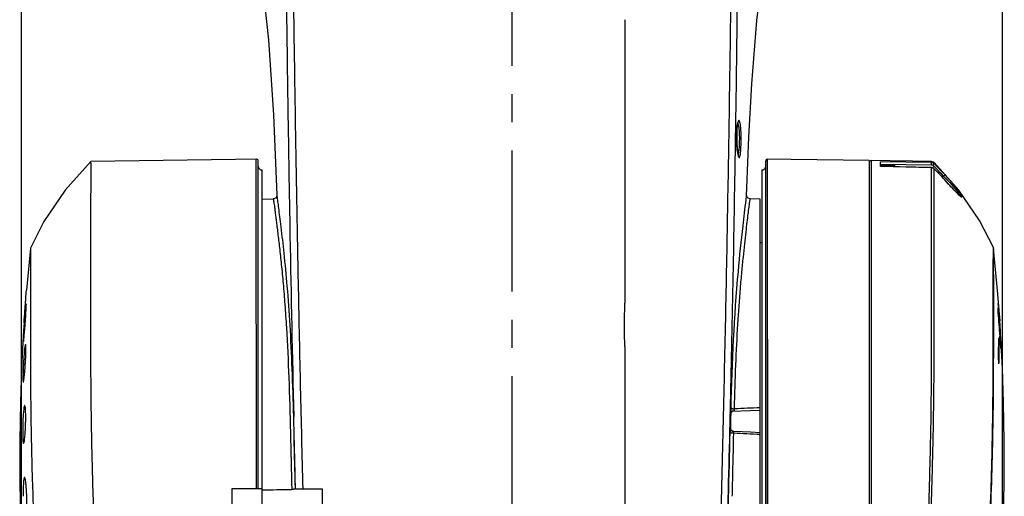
# Model space of a CAD drawing. Header units: millimetres. Extents: x 5828 to 6704, y 123 to 421.
# Tile 67 of 145: x 6457.23 to 6470.33, y 254.03 to 260.36. Entities that reach past the tile are written whole.
import ezdxf

# ---------------------------------------------------------------- set-up
doc = ezdxf.new("R2010")
doc.units = ezdxf.units.MM
doc.linetypes.add('CENTER', pattern=[0.6, 0.375, -0.075, 0.075, -0.075])
for name, color, linetype in [('中心线', 7, 'Continuous'), ('外形图', 7, 'Continuous'), ('尺寸标注', 7, 'Continuous')]:
    doc.layers.add(name, color=color, linetype=linetype)
doc.styles.add('微软雅黑', font='msyh.ttc', dxfattribs={"height": 1.5})
doc.dimstyles.new('尺寸标注_1_20比例', dxfattribs={"dimtxt": 1.5, "dimasz": 1.25, "dimexe": 0.5, "dimexo": 0.4, "dimgap": 0.5, "dimtad": 1, "dimdec": 1, "dimlfac": 20, "dimdsep": 46, "dimtxsty": '微软雅黑', "dimcen": 0.09, "dimadec": 0, "dimazin": 0, "dimtp": 0.01, "dimtm": 0.01, "dimtfac": 1, "dimtdec": 1, "dimtofl": 0, "dimtmove": 0, "dimatfit": 3, "dimfxl": 1, "dimtolj": 1, "dimarcsym": 0})

# ---------------------------------------------------------------- blocks, each defined once
blk = doc.blocks.new('*D1112')
at = {"layer": 'Defpoints', "color": 0}
for p in [(6470.301, 287.739), (6457.256, 253.336), (6470.301, 253.335)]:
    blk.add_point(p, dxfattribs=at)
at = {"layer": '尺寸标注', "color": 0, "lineweight": -2}
for p, q in [((6457.256, 253.736), (6457.256, 288.239)), ((6470.301, 253.735), (6470.301, 288.239)), ((6458.506, 287.739), (6469.051, 287.739))]:
    blk.add_line(p, q, dxfattribs=at)
at = {"layer": '尺寸标注', "color": 0}
for points in [[(6458.506, 287.948), (6458.506, 287.531), (6457.256, 287.739)], [(6469.051, 287.531), (6469.051, 287.948), (6470.301, 287.739)]]:
    blk.add_solid(points, dxfattribs=at)
at = {"layer": '尺寸标注', "color": 0, "insert": (6463.853, 289.014), "char_height": 1.5, "attachment_point": 5, "style": '微软雅黑'}
blk.add_mtext('\\A1;\\A1;260', dxfattribs=at)

msp = doc.modelspace()

# ---------------------------------------------------------------- linework, layer by layer
at = {"layer": '中心线', "linetype": 'CENTER', "ltscale": 5}
msp.add_line((6463.7783, 282.6219), (6463.7783, 231.8724), dxfattribs=at)
at = {"layer": '外形图', "color": 7, "linetype": 'Continuous'}
for p, q in [((6466.7488, 258.5479), (6466.749, 258.5548)), ((6460.3776, 254.1253), (6460.3774, 258.506)), ((6460.4033, 254.1253), (6460.4033, 258.4808)), ((6467.1533, 250.8471), (6467.1533, 258.481)), ((6467.1797, 250.8409), (6467.1787, 258.506)), ((6468.5283, 258.4883), (6468.5283, 246.1753)), ((6468.808, 258.484), (6468.5537, 258.4879)), ((6469.3585, 258.4608), (6468.6783, 258.4702)), ((6468.6783, 258.4101), (6468.6783, 258.4701)), ((6468.6783, 258.4418), (6469.3589, 258.4324)), ((6468.6783, 258.4253), (6468.8533, 258.4253)), ((6468.8533, 258.4064), (6468.8533, 258.4253)), ((6469.3585, 258.4748), (6469.3585, 258.4607)), ((6469.376, 258.4254), (6469.3827, 258.4189)), ((6469.376, 258.4254), (6469.3826, 258.4189)), ((6469.7218, 258.0941), (6469.3926, 258.4608)), ((6469.3926, 258.4466), (6469.3926, 258.4607)), ((6460.4533, 250.0801), (6460.4533, 258.3628)), ((6467.1033, 258.3629), (6467.1033, 250.0846)), ((6469.3583, 258.3941), (6469.3581, 258.3937)), ((6469.3922, 258.3798), (6469.3922, 258.3794)), ((6469.4889, 258.2811), (6469.5171, 258.2812)), ((6469.5337, 258.2328), (6469.5337, 258.2325)), ((6469.5811, 258.1809), (6469.5337, 258.2328)), ((6469.5337, 258.2328), (6469.5337, 258.2328)), ((6469.6359, 258.1212), (6469.5811, 258.1809)), ((6460.6524, 258.0272), (6460.6524, 258.0274)), ((6469.9972, 257.6903), (6469.7218, 258.0941)), ((6460.4533, 257.9762), (6460.6034, 257.9788)), ((6467.0783, 257.9766), (6466.9467, 257.9789)), ((6467.0783, 250.0802), (6467.0783, 257.9766)), ((6467.1786, 252.2998), (6467.1786, 257.8393)), ((6470.1814, 257.3319), (6469.9972, 257.6903)), ((6467.0783, 257.4003), (6467.1033, 257.4003)), ((6457.3721, 257.3247), (6457.3201, 256.764)), ((6457.3721, 257.3248), (6457.372, 256.6132)), ((6457.3721, 257.3248), (6457.3722, 257.3133)), ((6457.3721, 257.3247), (6457.3721, 257.3248)), ((6457.3722, 257.3133), (6457.3724, 257.1406)), ((6470.1811, 257.3075), (6470.1813, 257.3319)), ((6470.1853, 257.3167), (6470.1853, 257.3167)), ((6457.3724, 257.1406), (6457.3722, 256.9163)), ((6470.2607, 256.4444), (6470.2369, 256.7589)), ((6457.3064, 256.5862), (6457.3076, 256.6025)), ((6457.372, 256.6132), (6457.372, 256.5711)), ((6457.372, 256.5711), (6457.372, 256.5495)), ((6457.372, 256.5495), (6457.372, 256.5247)), ((6457.372, 256.5247), (6457.372, 256.5202)), ((6457.372, 256.5223), (6457.372, 256.4689)), ((6457.372, 256.4689), (6457.372, 256.4559)), ((6457.372, 256.4559), (6457.372, 256.4471)), ((6457.372, 256.4471), (6457.372, 256.4343)), ((6470.2459, 256.503), (6470.2441, 256.5248)), ((6470.2514, 256.507), (6470.2486, 256.5071)), ((6470.2601, 256.4521), (6470.2665, 256.3593)), ((6470.2611, 256.438), (6470.2608, 256.4425)), ((6457.2883, 256.332), (6457.2817, 256.228)), ((6457.2883, 256.332), (6457.2885, 256.3355)), ((6457.2926, 256.335), (6457.2924, 256.3318)), ((6457.372, 256.4343), (6457.372, 256.4173)), ((6457.372, 256.4173), (6457.372, 256.4108)), ((6457.372, 256.4117), (6457.372, 256.354)), ((6457.372, 256.354), (6457.372, 256.3398)), ((6457.372, 256.3398), (6457.372, 256.3147)), ((6457.372, 256.3147), (6457.372, 256.3069)), ((6457.372, 256.3069), (6457.372, 256.2382)), ((6470.2571, 256.4153), (6470.2557, 256.4331)), ((6470.2568, 256.4114), (6470.2571, 256.4153)), ((6457.2817, 256.228), (6457.2557, 255.7342)), ((6457.372, 256.2382), (6457.372, 256.224)), ((6457.372, 256.224), (6457.372, 256.2035)), ((6457.372, 256.2035), (6457.3721, 256.1516)), ((6470.2656, 256.2215), (6470.2679, 256.2215)), ((6470.2708, 256.2208), (6470.2714, 256.2103)), ((6470.2714, 256.2103), (6470.2723, 256.1941)), ((6470.2723, 256.1941), (6470.2731, 256.1807)), ((6470.2736, 256.1987), (6470.2724, 256.2185)), ((6470.2747, 256.179), (6470.2736, 256.1987)), ((6470.2777, 256.1638), (6470.2758, 256.1937)), ((6457.3721, 256.1516), (6457.3721, 256.1475)), ((6457.3721, 256.1493), (6457.3721, 256.1243)), ((6470.2519, 256.0612), (6470.2591, 256.0612)), ((6470.267, 256.1329), (6470.2668, 256.1235)), ((6470.2686, 256.1367), (6470.2673, 256.1548)), ((6470.2699, 256.0827), (6470.2736, 256.0828)), ((6470.2757, 256.1355), (6470.2794, 256.1354)), ((6470.2795, 256.1354), (6470.2777, 256.1638)), ((6470.28, 256.1109), (6470.2795, 256.1354)), ((6470.28, 256.1109), (6470.2798, 256.1238)), ((6470.301, 255.7301), (6470.2804, 256.1242)), ((6457.3722, 256.0264), (6457.3723, 256.0061)), ((6457.3723, 256.0061), (6457.3723, 255.9817)), ((6457.3723, 255.9817), (6457.3723, 255.9754)), ((6465.2783, 256.0175), (6465.2783, 250.574)), ((6457.254, 255.8753), (6457.2533, 255.8727)), ((6457.2533, 255.8727), (6457.2533, 255.7003)), ((6457.2605, 255.8753), (6457.254, 255.8753)), ((6457.3725, 255.9014), (6457.3725, 255.8767)), ((6457.3725, 255.8767), (6457.3726, 255.8662)), ((6457.3726, 255.8662), (6457.3727, 255.8084)), ((6457.3727, 255.8084), (6457.3728, 255.8001)), ((6457.3728, 255.8001), (6457.3728, 255.7881)), ((6470.2577, 255.8589), (6470.258, 255.8787)), ((6457.3731, 255.7227), (6457.3731, 255.703)), ((6457.3731, 255.703), (6457.3732, 255.6879)), ((6457.3736, 255.6137), (6457.3737, 255.6057)), ((6457.3736, 255.6065), (6457.3738, 255.5809)), ((6457.3738, 255.5809), (6457.3739, 255.5614)), ((6457.3739, 255.5614), (6457.3741, 255.5259)), ((6457.3772, 255.1955), (6457.3775, 255.1708)), ((6466.6824, 255.1339), (6466.683, 255.1562)), ((6466.6885, 255.1338), (6466.6885, 255.1313)), ((6466.7108, 255.1548), (6466.7109, 255.1548)), ((6466.6766, 254.8889), (6466.6777, 254.9321)), ((6466.6835, 254.9328), (6466.6834, 254.9312)), ((6466.9485, 254.8762), (6466.7273, 254.8872)), ((6467.0783, 254.8701), (6466.9485, 254.8762)), ((6457.3835, 254.7951), (6457.3836, 254.7877)), ((6457.3836, 254.7877), (6457.384, 254.7698)), ((6457.3973, 254.2462), (6457.3975, 254.2384)), ((6460.0533, 254.1253), (6460.0533, 253.9253)), ((6460.419, 254.1253), (6460.0533, 254.1253)), ((6460.8984, 254.1253), (6461.2533, 254.1253)), ((6461.2533, 254.1253), (6461.2533, 253.9253))]:
    msp.add_line(p, q, dxfattribs=at)
for points in [[(6459.7876, 263.5684), (6460.0116, 263.0291), (6460.2365, 262.2186), (6460.429, 261.1132), (6460.5387, 260.0926), (6460.6066, 259.0977), (6460.6524, 258.0261)], [(6466.8981, 258.0248), (6466.9013, 258.126), (6466.9286, 258.8), (6466.9693, 259.5099), (6467.0371, 260.3481), (6467.1609, 261.3571), (6467.335, 262.2921), (6467.5404, 263.0257), (6467.7678, 263.5684)], [(6466.7856, 258.566), (6466.7805, 258.5943), (6466.7752, 258.637), (6466.7704, 258.6961), (6466.7673, 258.7735), (6466.7676, 258.8567), (6466.7711, 258.923), (6466.7764, 258.9674)], [(6466.7764, 258.9674), (6466.7818, 258.993), (6466.7828, 258.9964)], [(6466.7911, 258.5472), (6466.7914, 258.5468), (6466.7897, 258.5509), (6466.7856, 258.566)], [(6458.1781, 258.4745), (6457.834, 258.0931), (6457.553, 257.6793), (6457.3721, 257.3248)], [(6460.378, 258.5059), (6460.1004, 258.5028), (6458.1781, 258.4745)], [(6460.4033, 258.4814), (6460.4, 258.4934), (6460.3911, 258.5024), (6460.379, 258.506), (6460.3774, 258.506)], [(6467.1787, 258.506), (6467.1754, 258.5059), (6467.1643, 258.5017), (6467.1563, 258.4928), (6467.1532, 258.4808)], [(6468.5283, 258.4883), (6467.492, 258.5023), (6467.1787, 258.5059)], [(6468.5539, 258.4879), (6468.5423, 258.4854), (6468.5322, 258.4764)], [(6469.3583, 258.3941), (6469.1513, 258.3993), (6468.902, 258.4053), (6468.6783, 258.4105)], [(6469.3585, 258.4748), (6469.1042, 258.4792), (6468.808, 258.484)], [(6469.3926, 258.4607), (6469.3867, 258.4656), (6469.3692, 258.4735), (6469.3586, 258.4748)], [(6469.3922, 258.3798), (6469.3874, 258.3839), (6469.3679, 258.393), (6469.3583, 258.3941)], [(6460.6524, 258.0274), (6460.6524, 258.0268), (6460.6523, 258.0248), (6460.6514, 258.0188), (6460.6465, 258.005), (6460.633, 257.9891), (6460.6104, 257.9794), (6460.6034, 257.9788)], [(6466.9467, 257.9789), (6466.9426, 257.9791), (6466.9187, 257.9881), (6466.9048, 258.003), (6466.8997, 258.0149), (6466.8983, 258.0213), (6466.898, 258.0239), (6466.898, 258.0248)], [(6469.7237, 258.03), (6469.7112, 258.0421), (6469.6963, 258.0572), (6469.6788, 258.0754), (6469.6588, 258.0967), (6469.6359, 258.1212)], [(6469.7451, 258.0118), (6469.7449, 258.0119), (6469.7411, 258.0146), (6469.7338, 258.0207), (6469.7237, 258.03)], [(6470.2369, 256.7589), (6470.1851, 257.3179), (6470.1841, 257.3235), (6470.1822, 257.3296), (6470.1813, 257.3319)], [(6470.2753, 256.2208), (6470.2753, 256.2224), (6470.2665, 256.3593)], [(6457.254, 255.8753), (6457.2536, 255.8744), (6457.2536, 255.8736), (6457.2533, 255.8727)], [(6457.2557, 255.7342), (6457.2393, 255.2719), (6457.2299, 254.7632), (6457.2302, 254.1827), (6457.2431, 253.6116), (6457.2686, 253.0599)], [(6470.288, 253.0599), (6470.3135, 253.6104), (6470.3263, 254.1799), (6470.3267, 254.7598), (6470.3173, 255.2685), (6470.301, 255.7301)], [(6466.6885, 255.1312), (6466.6892, 255.1351), (6466.6934, 255.1434), (6466.7014, 255.1511), (6466.7095, 255.1546), (6466.7108, 255.1548)], [(6466.7109, 255.1548), (6466.9454, 255.1641), (6467.0783, 255.1691)], [(6466.7273, 254.8872), (6466.7237, 254.8875), (6466.7112, 254.8911), (6466.6989, 254.8992), (6466.6892, 254.9115), (6466.6841, 254.9263), (6466.6835, 254.9327)]]:
    msp.add_lwpolyline(points, dxfattribs=at)
for centre, radius, start, end in [((6468.5205, 258.8109), 1.7537, 178.65883, 180.91313), ((6468.319, 258.815), 1.5523, 178.31463, 178.63854), ((6468.7218, 258.8124), 1.955, 180.86285, 181.46753), ((6468.6754, 258.8108), 1.9087, 181.45598, 183.15384), ((6468.5087, 258.8017), 1.7417, 183.15784, 184.0088), ((6468.2488, 258.7832), 1.4811, 183.99785, 185.60737), ((5970.2867, 266.4901), 496.5256, 358.692028, 359.083484), ((6467.8808, 258.7478), 1.1114, 185.64519, 186.84616), ((6467.0831, 258.6271), 0.3043, 191.61063, 192.52526), ((6460.4533, 258.4128), 0.05, 180, 270), ((6467.1033, 258.4129), 0.05, 270, 0), ((6463.5145, 29.7048), 228.7636, 88.53625, 88.706556), ((6468.8533, 258.4003), 0.025, 13.46074, 90), ((6466.8789, 255.8406), 3.594, 45.29453, 45.84062), ((6466.874, 255.8397), 3.6248, 45.24973, 45.9875), ((6466.8805, 255.8462), 3.6156, 42.77034, 45.2508), ((6469.357, 258.3428), 0.0509, 74.95641, 88.6848), ((6469.357, 258.343), 0.0507, 56.9511, 74.8878), ((6469.3572, 258.3434), 0.0503, 45.78668, 56.89824), ((6466.8176, 255.7588), 3.674, 42.33043, 45.51161), ((6466.8174, 255.7583), 3.6743, 42.33025, 45.51121), ((6466.8794, 255.8411), 3.5933, 44.91733, 45.29452), ((6466.8805, 255.8421), 3.5918, 42.77142, 44.91739), ((6467.8667, 256.5872), 2.3651, 44.6302, 45.74674), ((6468.6697, 256.5813), 1.5754, 357.13988, 357.94274), ((6447.82, 254.5633), 22.5068, 4.15271, 4.94335), ((6447.731, 254.5969), 22.5955, 4.12324, 4.83905), ((6473.9646, 256.7531), 3.7242, 183.37311, 183.96451), ((6481.2622, 257.254), 11.0389, 183.93946, 184.4187), ((6465.9474, 256.1626), 4.3198, 4.77671, 5.05284), ((6472.4967, 256.6213), 2.2488, 183.45986, 184.03923), ((6464.3097, 256.026), 5.9632, 4.5458, 4.77347), ((6476.1851, 256.8817), 5.9464, 184.03936, 184.32663), ((6467.6746, 256.2628), 2.5887, 4.62717, 4.92182), ((6466.0276, 256.1292), 4.2412, 4.15936, 4.62993), ((6464.3997, 256.009), 5.8735, 3.76877, 4.17729), ((6469.745, 256.4526), 0.5135, 354.51657, 355.3961), ((6461.5264, 255.8198), 8.753, 3.35722, 3.76861), ((6459.3767, 255.6584), 10.91, 3.61993, 3.80226), ((6430.6312, 253.9968), 39.702, 3.21125, 3.37252), ((6458.3185, 255.3188), 11.9812, 4.02236, 4.18487), ((6456.653, 255.2388), 13.6504, 4.00967, 4.12841), ((6461.286, 255.5632), 9.006, 3.78349, 4.01187), ((6461.5997, 256.1088), 8.6524, 358.34655, 0.16165), ((6456.4183, 254.7263), 13.9051, 5.50897, 5.80716), ((6461.1592, 256.0289), 9.1, 359.05447, 0.20355), ((6480.7934, 256.8972), 10.5551, 184.2038, 184.38355), ((6466.6526, 256.198), 3.6149, 358.96826, 359.31524), ((6477.1526, 256.617), 6.9035, 184.37385, 184.60418), ((6467.2689, 255.9461), 3.0088, 3.29826, 4.06277), ((6465.5857, 255.8349), 4.6977, 3.03859, 3.3021), ((6468.3592, 256.0795), 1.921, 0.20525, 0.93741), ((6468.4353, 256.0797), 1.845, 359.44249, 0.2056), ((6457.7685, 255.7872), 0.5152, 174.66058, 179.93396), ((6457.8726, 255.7778), 0.6197, 172.47657, 174.68749), ((6457.983, 255.7638), 0.731, 172.09371, 172.52819), ((6457.9755, 255.7645), 0.7235, 171.18865, 172.06083), ((6457.1765, 254.4636), 13.1463, 5.77833, 6.09391), ((6462.0692, 256.0145), 8.1899, 358.40892, 358.91148), ((6521.257, 255.9612), 63.8844, 180.390419, 180.68675), ((6512.7903, 255.8603), 55.417, 180.71284, 181.10134), ((6467.5065, 255.1809), 0.8195, 178.46238, 181.91362), ((6467.3177, 255.1753), 0.6305, 181.97609, 183.77723), ((6470.0915, 181.4243), 73.8395, 92.33879, 92.604366), ((5805.2994, 270.7007), 661.5662, 358.4743919, 358.6304681), ((5714.4899, 271.9286), 752.3827, 358.5682572, 358.701471), ((6466.7304, 254.9339), 0.0472, 209.50915, 217.22406), ((6466.7339, 254.9373), 0.0521, 233.70237, 243.16922), ((6466.735, 254.9393), 0.0544, 243.16828, 249.07132), ((6466.7352, 254.9399), 0.0551, 249.04762, 261.3017), ((6466.7348, 254.9376), 0.0527, 261.33529, 265.57082), ((6470.9373, 330.7042), 75.9527, 266.823512, 267.087659), ((6506.1789, 255.7456), 48.8047, 181.14561, 181.76051), ((6501.3957, 255.593), 44.019, 181.76341, 182.31626)]:
    msp.add_arc(centre, radius, start, end, dxfattribs=at)
for points, knots in [([(6460.7043, 264.7957), (6460.7186, 264.693), (6460.7417, 264.4867), (6460.7517, 264.1757), (6460.7528, 263.8649), (6460.753, 263.5544), (6460.7542, 263.2442), (6460.7566, 262.8318), (6460.7603, 262.318), (6460.7655, 261.7042), (6460.7735, 260.8934), (6460.7861, 259.8875), (6460.8039, 258.6858), (6460.8318, 257.0866), (6460.8568, 255.8873), (6460.8746, 255.0872)], [0, 0, 0, 0, 0.0320322, 0.0640598, 0.0960697, 0.1280463, 0.159986, 0.1918769, 0.2554634, 0.3187001, 0.3815035, 0.5059226, 0.6294564, 0.7527758, 1, 1, 1, 1]), ([(6460.7766, 264.8081), (6460.795, 264.6956), (6460.8215, 264.4688), (6460.8349, 264.127), (6460.8376, 263.7853), (6460.8394, 263.4441), (6460.8429, 263.1034), (6460.8473, 262.6506), (6460.8533, 262.0872), (6460.8608, 261.4146), (6460.8716, 260.5267), (6460.8877, 259.4241), (6460.9094, 258.1049), (6460.9344, 256.7867), (6460.9622, 255.4601), (6460.9834, 254.5727), (6460.9945, 254.1253)], [0, 0, 0, 0, 0.0320088, 0.0640071, 0.0959802, 0.1279154, 0.1598008, 0.1916224, 0.2550144, 0.3179738, 0.3804425, 0.5042865, 0.6275073, 0.7508149, 0.8743791, 1, 1, 1, 1]), ([(6466.7817, 264.8089), (6466.7613, 264.6854), (6466.7315, 264.4364), (6466.7225, 264.0611), (6466.7215, 263.6863), (6466.7174, 263.312), (6466.7125, 262.9384), (6466.7098, 262.5658), (6466.7062, 262.1944), (6466.7002, 261.702), (6466.6923, 261.0904), (6466.6807, 260.1196), (6466.6625, 258.9127), (6466.6378, 257.4668), (6466.6092, 256.0177), (6466.5755, 254.5519), (6466.5507, 253.5681), (6466.5375, 253.0701)], [0, 0, 0, 0, 0.0319724, 0.0639281, 0.0958572, 0.127736, 0.1595542, 0.1912917, 0.2229292, 0.2544487, 0.3170744, 0.3791833, 0.5024796, 0.625432, 0.7486101, 0.8727358, 1, 1, 1, 1]), ([(6466.7558, 258.9962), (6466.763, 259.4708), (6466.7729, 260.1846), (6466.7841, 261.1397), (6466.7913, 261.8633), (6466.7966, 262.4699), (6466.7992, 262.9577), (6466.8016, 263.3249), (6466.8038, 263.6314), (6466.8042, 263.8769), (6466.8032, 264.1226), (6466.8078, 264.4302), (6466.834, 264.6751), (6466.8513, 264.7968)], [0, 0, 0, 0, 0.2453825, 0.3690681, 0.493784, 0.6195066, 0.6826606, 0.7459521, 0.8093566, 0.8411035, 0.8728775, 0.9364237, 1, 1, 1, 1]), ([(6465.28, 260.3607), (6465.2793, 260.0461), (6465.2777, 259.2612), (6465.2785, 258.0056), (6465.2783, 257.0645), (6465.2783, 256.5938)], [0, 0, 0, 0, 0.2505537, 0.6250827, 1, 1, 1, 1]), ([(6466.772, 258.9363), (6466.7714, 258.9306), (6466.7692, 258.9054), (6466.768, 258.8802), (6466.7674, 258.8607)], [0, 0, 0, 0, 0.2291143, 1, 1, 1, 1]), ([(6466.7776, 258.9785), (6466.777, 258.9754), (6466.7747, 258.9614), (6466.773, 258.9473), (6466.772, 258.9363)], [0, 0, 0, 0, 0.2240382, 1, 1, 1, 1]), ([(6466.7955, 259.0214), (6466.791, 259.0195), (6466.7817, 259.0047), (6466.7795, 258.9893), (6466.7776, 258.9785)], [0, 0, 0, 0, 0.3079492, 1, 1, 1, 1]), ([(6466.7802, 258.9875), (6466.7815, 258.985), (6466.7871, 258.9711), (6466.7899, 258.9563), (6466.7919, 258.9442)], [0, 0, 0, 0, 0.1825844, 1, 1, 1, 1]), ([(6466.7919, 258.9442), (6466.7961, 258.9192), (6466.801, 258.8628), (6466.8031, 258.7752), (6466.8007, 258.6876), (6466.7964, 258.6313), (6466.7929, 258.6062)], [0, 0, 0, 0, 0.22456, 0.5001469, 0.7756886, 1, 1, 1, 1]), ([(6466.8161, 258.9644), (6466.8142, 258.977), (6466.8106, 258.9955), (6466.8041, 259.0154), (6466.799, 259.0197)], [0, 0, 0, 0, 0.6580649, 1, 1, 1, 1]), ([(6466.8202, 258.614), (6466.8257, 258.6742), (6466.8281, 258.766), (6466.8248, 258.8829), (6466.8199, 258.9393), (6466.8161, 258.9644)], [0, 0, 0, 0, 0.5165474, 0.7833775, 1, 1, 1, 1]), ([(6466.7773, 258.6154), (6466.7776, 258.6128), (6466.7788, 258.6032), (6466.7801, 258.5936), (6466.7812, 258.5866)], [0, 0, 0, 0, 0.2650187, 1, 1, 1, 1]), ([(6466.7812, 258.5866), (6466.7815, 258.5847), (6466.7827, 258.5778), (6466.7839, 258.5709), (6466.785, 258.5659)], [0, 0, 0, 0, 0.2679126, 1, 1, 1, 1]), ([(6466.7929, 258.6062), (6466.7923, 258.6023), (6466.7904, 258.5896), (6466.7879, 258.5768), (6466.7852, 258.5682)], [0, 0, 0, 0, 0.3017401, 1, 1, 1, 1]), ([(6466.786, 258.5611), (6466.7877, 258.5532), (6466.7903, 258.5427), (6466.7966, 258.5304), (6466.8002, 258.5295)], [0, 0, 0, 0, 0.6888418, 1, 1, 1, 1]), ([(6466.8002, 258.5295), (6466.8011, 258.5299), (6466.8065, 258.5337), (6466.8084, 258.5406), (6466.8099, 258.5459)], [0, 0, 0, 0, 0.1551289, 1, 1, 1, 1]), ([(6466.8099, 258.5459), (6466.8125, 258.5551), (6466.8164, 258.5778), (6466.819, 258.6007), (6466.8202, 258.614)], [0, 0, 0, 0, 0.4163423, 1, 1, 1, 1]), ([(6458.2261, 253.581), (6458.2124, 253.8901), (6458.1933, 254.5016), (6458.1802, 255.2577), (6458.177, 255.8423), (6458.1771, 256.2542), (6458.178, 256.6418), (6458.1783, 257.0007), (6458.1783, 257.3273), (6458.1781, 257.6181), (6458.178, 257.8366), (6458.1782, 257.9911), (6458.1785, 258.0908), (6458.1788, 258.1792), (6458.179, 258.2562), (6458.1791, 258.3215), (6458.179, 258.3686), (6458.1789, 258.4003), (6458.1787, 258.4197), (6458.1786, 258.4361), (6458.1784, 258.4495), (6458.1783, 258.46), (6458.1783, 258.4669), (6458.1781, 258.4708), (6458.1782, 258.4729), (6458.1779, 258.4737), (6458.1782, 258.4745), (6458.1781, 258.4745)], [0, 0, 0, 0, 0.1896686, 0.3750003, 0.4635165, 0.5479991, 0.6274971, 0.7010834, 0.7680232, 0.8276672, 0.8793505, 0.901986, 0.9223729, 0.9404514, 0.9561857, 0.9695391, 0.9804831, 0.9850466, 0.9890037, 0.9923552, 0.9951013, 0.9972407, 0.9987717, 0.9993085, 0.9996924, 0.999923, 1, 1, 1, 1]), ([(6468.5539, 258.4879), (6468.5541, 258.4865), (6468.5536, 258.4806), (6468.5541, 258.4674), (6468.5538, 258.4455), (6468.5539, 258.4149), (6468.5539, 258.3756), (6468.554, 258.3058), (6468.554, 258.1973), (6468.554, 258.0421), (6468.5541, 257.8545), (6468.5541, 257.6362), (6468.5542, 257.289), (6468.5543, 256.7931), (6468.5545, 256.1352), (6468.5546, 255.4089), (6468.5547, 254.6374), (6468.5549, 253.8456), (6468.555, 252.8058), (6468.5555, 251.5249), (6468.5576, 250), (6468.5596, 248.983), (6468.5608, 248.4737)], [0, 0, 0, 0, 0.0004409, 0.0017584, 0.003948, 0.0070072, 0.0109347, 0.0157292, 0.027898, 0.0434405, 0.0622281, 0.0840943, 0.1088522, 0.1662395, 0.2326344, 0.3059482, 0.3838192, 0.4637454, 0.5431537, 0.6953296, 0.8474547, 1, 1, 1, 1]), ([(6469.3589, 258.4324), (6469.359, 258.436), (6469.359, 258.4423), (6469.3592, 258.4508), (6469.3587, 258.4565), (6469.3589, 258.4598), (6469.3585, 258.4607)], [0, 0, 0, 0, 0.3751882, 0.6730395, 0.8903485, 1, 1, 1, 1]), ([(6469.376, 258.4254), (6469.3784, 258.4279), (6469.3825, 258.4323), (6469.3879, 258.4386), (6469.3908, 258.4429), (6469.3929, 258.4457), (6469.3925, 258.4466)], [0, 0, 0, 0, 0.3809503, 0.6787781, 0.8905124, 1, 1, 1, 1]), ([(6469.3218, 253.8494), (6469.331, 254.1117), (6469.3455, 254.6298), (6469.3582, 255.3897), (6469.3603, 256.1069), (6469.358, 256.7588), (6469.3575, 257.3252), (6469.3584, 257.7882), (6469.3581, 258.1328), (6469.3578, 258.3213), (6469.3581, 258.3937)], [0, 0, 0, 0, 0.1732308, 0.3421747, 0.5016478, 0.6466367, 0.7725331, 0.8755378, 0.9522387, 1, 1, 1, 1]), ([(6469.3542, 253.8509), (6469.3635, 254.1121), (6469.3787, 254.6282), (6469.392, 255.3852), (6469.3939, 256.0997), (6469.3923, 256.7493), (6469.3916, 257.3138), (6469.3928, 257.7753), (6469.3922, 258.119), (6469.3918, 258.3071), (6469.3921, 258.3793)], [0, 0, 0, 0, 0.1731628, 0.3420353, 0.5014465, 0.6464467, 0.7723495, 0.8754032, 0.9521613, 1, 1, 1, 1]), ([(6469.5171, 258.2812), (6469.5196, 258.2835), (6469.524, 258.2877), (6469.5297, 258.2936), (6469.5327, 258.2977), (6469.535, 258.3005), (6469.5346, 258.3014)], [0, 0, 0, 0, 0.3808301, 0.6774306, 0.8906759, 1, 1, 1, 1]), ([(6469.5346, 258.3014), (6469.5735, 258.2595), (6469.6428, 258.1792), (6469.7074, 258.0948), (6469.7342, 258.0539)], [0, 0, 0, 0, 0.5389318, 1, 1, 1, 1]), ([(6469.733, 258.0207), (6469.7195, 258.0329), (6469.6902, 258.0628), (6469.6238, 258.1335), (6469.5708, 258.1918), (6469.5337, 258.2325)], [0, 0, 0, 0, 0.1878235, 0.4317883, 1, 1, 1, 1]), ([(6469.5498, 258.2487), (6469.5848, 258.2133), (6469.6338, 258.1606), (6469.691, 258.0916), (6469.715, 258.0598), (6469.7249, 258.0452)], [0, 0, 0, 0, 0.555787, 0.8030836, 1, 1, 1, 1]), ([(6460.8746, 255.0872), (6460.8695, 255.2973), (6460.8573, 255.7017), (6460.8293, 256.2789), (6460.7934, 256.7924), (6460.7516, 257.2289), (6460.7162, 257.536), (6460.6912, 257.738), (6460.6779, 257.8439), (6460.6651, 257.9411), (6460.6616, 257.9711), (6460.6521, 258.0369), (6460.6524, 258.0271)], [0, 0, 0, 0, 0.2137262, 0.4114163, 0.5875278, 0.7373468, 0.8566196, 0.9036266, 0.9416912, 0.9705573, 0.9899956, 1, 1, 1, 1]), ([(6466.8979, 258.0197), (6466.898, 258.0232), (6466.8987, 258.0352), (6466.8954, 258.0223), (6466.8946, 258.0145), (6466.8914, 257.9932), (6466.8894, 257.9764), (6466.8878, 257.9635)], [0, 0, 0, 0, 0.1352682, 0.2131182, 0.3307391, 0.5012128, 1, 1, 1, 1]), ([(6469.7249, 258.0452), (6469.7292, 258.0388), (6469.7348, 258.0302), (6469.7395, 258.0199), (6469.7406, 258.0161), (6469.7403, 258.0147)], [0, 0, 0, 0, 0.6735794, 0.8811388, 1, 1, 1, 1]), ([(6469.7342, 258.0539), (6469.7379, 258.0483), (6469.7444, 258.038), (6469.7516, 258.0255), (6469.7558, 258.0172), (6469.7579, 258.0124), (6469.7591, 258.0086), (6469.7597, 258.0059), (6469.7593, 258.0037), (6469.7573, 258.0029), (6469.755, 258.0037), (6469.7503, 258.0061), (6469.7428, 258.0119), (6469.7366, 258.0174), (6469.733, 258.0207)], [0, 0, 0, 0, 0.2286946, 0.4121589, 0.4846318, 0.5434666, 0.5884337, 0.6197605, 0.6395546, 0.6565293, 0.6819893, 0.7199484, 0.8353546, 1, 1, 1, 1]), ([(6460.6034, 257.9788), (6460.6038, 257.9788), (6460.6038, 257.9764), (6460.6048, 257.9737), (6460.6055, 257.9675), (6460.6068, 257.9596), (6460.6082, 257.9491), (6460.6108, 257.9307), (6460.6147, 257.9019), (6460.6202, 257.8606), (6460.6267, 257.8103), (6460.6344, 257.7512), (6460.643, 257.6834), (6460.6526, 257.607), (6460.6672, 257.4887), (6460.687, 257.321), (6460.7114, 257.0971), (6460.7356, 256.8446), (6460.7582, 256.5656), (6460.7859, 256.1486), (6460.813, 255.5823), (6460.8309, 254.8641), (6460.8422, 254.3685), (6460.8484, 254.1155)], [0, 0, 0, 0, 0.0003166, 0.0012287, 0.0027408, 0.0048531, 0.0075644, 0.0108729, 0.0192749, 0.0300397, 0.0431389, 0.0585418, 0.0762073, 0.0960913, 0.118143, 0.1685215, 0.2268415, 0.2925418, 0.3650123, 0.4435937, 0.6161711, 0.8039529, 1, 1, 1, 1]), ([(6466.8878, 257.9635), (6466.8736, 257.8497), (6466.8367, 257.5338), (6466.7386, 256.616), (6466.7033, 255.8077), (6466.6873, 255.2029)], [0, 0, 0, 0, 0.1242942, 0.3445196, 1, 1, 1, 1]), ([(6466.7363, 255.1882), (6466.7415, 255.383), (6466.7537, 255.7577), (6466.7802, 256.2929), (6466.8092, 256.7051), (6466.8354, 257.0027), (6466.8547, 257.1987), (6466.8735, 257.3747), (6466.891, 257.5296), (6466.9065, 257.6625), (6466.918, 257.759), (6466.926, 257.8246), (6466.9309, 257.8648), (6466.9351, 257.8989), (6466.9386, 257.9269), (6466.9415, 257.9487), (6466.9435, 257.9631), (6466.9449, 257.9713), (6466.9455, 257.9754), (6466.9462, 257.9774), (6466.9464, 257.9789), (6466.9467, 257.9789)], [0, 0, 0, 0, 0.2086983, 0.4016714, 0.5741197, 0.6512941, 0.7217833, 0.7851378, 0.8409412, 0.8888176, 0.928441, 0.9450731, 0.9595467, 0.971835, 0.9819206, 0.9897888, 0.9954251, 0.9974035, 0.9988224, 0.9996836, 1, 1, 1, 1]), ([(6470.1347, 253.6951), (6470.1528, 254.1169), (6470.1752, 254.915), (6470.1807, 255.9875), (6470.1807, 256.7696), (6470.1805, 257.1756), (6470.1811, 257.3075)], [0, 0, 0, 0, 0.3505732, 0.662852, 0.8905088, 1, 1, 1, 1]), ([(6470.1405, 253.6964), (6470.1505, 253.9252), (6470.1663, 254.3778), (6470.18, 255.0394), (6470.1851, 255.657), (6470.1858, 256.1317), (6470.1857, 256.4693), (6470.1856, 256.6843), (6470.1854, 256.8702), (6470.1851, 257.0249), (6470.185, 257.1339), (6470.185, 257.2038), (6470.185, 257.2444), (6470.1851, 257.2735), (6470.185, 257.2996), (6470.1854, 257.3057), (6470.1852, 257.318), (6470.1853, 257.3167)], [0, 0, 0, 0, 0.1897392, 0.3751879, 0.5482637, 0.7014397, 0.7684599, 0.8280235, 0.8795345, 0.9224653, 0.9562763, 0.9696735, 0.9806856, 0.9892597, 0.9953423, 0.9989155, 1, 1, 1, 1]), ([(6457.3076, 256.6025), (6457.3089, 256.6205), (6457.3131, 256.6743), (6457.3171, 256.7282), (6457.3201, 256.764)], [0, 0, 0, 0, 0.3344122, 1, 1, 1, 1]), ([(6457.3167, 256.585), (6457.3162, 256.585), (6457.3157, 256.5827), (6457.3148, 256.5797), (6457.3138, 256.5733), (6457.3127, 256.5652), (6457.3113, 256.5547), (6457.3093, 256.5367), (6457.3066, 256.5094), (6457.3031, 256.472), (6457.2996, 256.4294), (6457.296, 256.3831), (6457.2938, 256.3512), (6457.2926, 256.335)], [0, 0, 0, 0, 0.0056268, 0.0204214, 0.044535, 0.0778307, 0.119956, 0.1704925, 0.2949013, 0.4461741, 0.6186106, 0.8057916, 1, 1, 1, 1]), ([(6457.3045, 256.335), (6457.3057, 256.3512), (6457.308, 256.3831), (6457.3111, 256.4293), (6457.3137, 256.472), (6457.3158, 256.5094), (6457.317, 256.5366), (6457.3175, 256.5547), (6457.3178, 256.5652), (6457.3178, 256.5733), (6457.3177, 256.5797), (6457.3173, 256.5826), (6457.3171, 256.585), (6457.3167, 256.585)], [0, 0, 0, 0, 0.1946941, 0.3823175, 0.5550973, 0.7065695, 0.8309507, 0.8813839, 0.9233448, 0.956399, 0.9802249, 0.9946996, 1, 1, 1, 1]), ([(6465.2783, 256.0172), (6465.2779, 256.0653), (6465.2753, 256.1614), (6465.2732, 256.3536), (6465.2778, 256.4977), (6465.2783, 256.5938)], [0, 0, 0, 0, 0.2501537, 0.5002139, 1, 1, 1, 1]), ([(6470.2454, 256.5871), (6470.2449, 256.5871), (6470.2453, 256.5844), (6470.2449, 256.5832), (6470.2449, 256.5819)], [0, 0, 0, 0, 0.2623669, 1, 1, 1, 1]), ([(6470.2449, 256.5819), (6470.2449, 256.5795), (6470.2452, 256.5635), (6470.2461, 256.5475), (6470.2469, 256.534)], [0, 0, 0, 0, 0.150412, 1, 1, 1, 1]), ([(6470.2504, 256.543), (6470.2498, 256.5496), (6470.249, 256.5589), (6470.2479, 256.5702), (6470.2472, 256.5765), (6470.2466, 256.581), (6470.2462, 256.5845), (6470.2457, 256.5859), (6470.2456, 256.5871), (6470.2454, 256.5871)], [0, 0, 0, 0, 0.4484637, 0.6258975, 0.7668526, 0.8718624, 0.9437577, 0.9854105, 1, 1, 1, 1]), ([(6457.2885, 256.3355), (6457.2894, 256.3486), (6457.2936, 256.4119), (6457.2983, 256.4751), (6457.302, 256.5253)], [0, 0, 0, 0, 0.2065846, 1, 1, 1, 1]), ([(6470.252, 256.4856), (6470.2519, 256.4881), (6470.2516, 256.4948), (6470.2511, 256.5016), (6470.2512, 256.5058)], [0, 0, 0, 0, 0.3736561, 1, 1, 1, 1]), ([(6470.2512, 256.5058), (6470.2512, 256.5061), (6470.2513, 256.5064), (6470.2513, 256.507), (6470.2514, 256.507)], [0, 0, 0, 0, 0.7356153, 1, 1, 1, 1]), ([(6470.2514, 256.507), (6470.2518, 256.507), (6470.2516, 256.5055), (6470.252, 256.5041), (6470.2523, 256.5002), (6470.253, 256.4939), (6470.2535, 256.4881), (6470.2538, 256.4849)], [0, 0, 0, 0, 0.0560672, 0.1284556, 0.2348715, 0.557236, 1, 1, 1, 1]), ([(6457.2924, 256.3318), (6457.2913, 256.3157), (6457.2891, 256.2842), (6457.2863, 256.2384), (6457.2839, 256.1963), (6457.282, 256.1594), (6457.2808, 256.1326), (6457.2802, 256.1148), (6457.2799, 256.1044), (6457.2799, 256.0965), (6457.2798, 256.0902), (6457.2802, 256.0874), (6457.2802, 256.085), (6457.2806, 256.085)], [0, 0, 0, 0, 0.1955824, 0.3834671, 0.5562263, 0.7075448, 0.8316321, 0.8819585, 0.9237818, 0.9567365, 0.9805188, 0.9948929, 1, 1, 1, 1]), ([(6457.2806, 256.085), (6457.2811, 256.085), (6457.2814, 256.0874), (6457.2823, 256.0903), (6457.283, 256.0967), (6457.2842, 256.1048), (6457.2854, 256.1153), (6457.2873, 256.1334), (6457.29, 256.1606), (6457.2934, 256.198), (6457.297, 256.2406), (6457.3008, 256.2869), (6457.3033, 256.3188), (6457.3045, 256.335)], [0, 0, 0, 0, 0.0053653, 0.0200741, 0.0441449, 0.0773796, 0.1195015, 0.1700611, 0.294516, 0.4459035, 0.6184126, 0.8056448, 1, 1, 1, 1]), ([(6470.2724, 256.2185), (6470.2718, 256.2292), (6470.2694, 256.2721), (6470.2669, 256.315), (6470.2648, 256.3472)], [0, 0, 0, 0, 0.248018, 1, 1, 1, 1]), ([(6457.3074, 256.0431), (6457.3068, 256.0431), (6457.3055, 256.0411), (6457.3043, 256.0376), (6457.3026, 256.0315), (6457.3002, 256.0192), (6457.2971, 255.9983), (6457.2935, 255.9676), (6457.2898, 255.9302), (6457.2862, 255.8875), (6457.2829, 255.8412), (6457.281, 255.8093), (6457.2801, 255.7931)], [0, 0, 0, 0, 0.0072884, 0.0227688, 0.0472425, 0.0807146, 0.1733654, 0.297469, 0.448266, 0.6201186, 0.8065407, 1, 1, 1, 1]), ([(6457.3056, 255.7931), (6457.3066, 255.8093), (6457.3084, 255.8411), (6457.3105, 255.8874), (6457.312, 255.9301), (6457.3126, 255.9675), (6457.3126, 255.9982), (6457.3118, 256.0191), (6457.3108, 256.0315), (6457.3099, 256.0376), (6457.3092, 256.0411), (6457.308, 256.0431), (6457.3074, 256.0431)], [0, 0, 0, 0, 0.194255, 0.3813941, 0.5537573, 0.7048257, 0.8288346, 0.9210246, 0.9540995, 0.9781146, 0.9931052, 1, 1, 1, 1]), ([(6457.3721, 256.1243), (6457.3721, 256.1162), (6457.3721, 256.0836), (6457.3722, 256.0509), (6457.3722, 256.0264)], [0, 0, 0, 0, 0.2471645, 1, 1, 1, 1]), ([(6470.2718, 256.0967), (6470.2716, 256.0995), (6470.2704, 256.1129), (6470.2694, 256.1262), (6470.2686, 256.1367)], [0, 0, 0, 0, 0.2158075, 1, 1, 1, 1]), ([(6470.2714, 256.0628), (6470.2722, 256.0534), (6470.2733, 256.0399), (6470.2748, 256.0232), (6470.2758, 256.0133), (6470.2767, 256.0058), (6470.2773, 256), (6470.2781, 255.9974), (6470.2783, 255.9954), (6470.2787, 255.9954)], [0, 0, 0, 0, 0.417329, 0.5950277, 0.7428967, 0.8566107, 0.9363331, 0.9835642, 1, 1, 1, 1]), ([(6470.2736, 256.0828), (6470.2733, 256.0828), (6470.2734, 256.0846), (6470.2727, 256.0866), (6470.2724, 256.0913), (6470.272, 256.0947), (6470.2718, 256.0967)], [0, 0, 0, 0, 0.0621495, 0.2561467, 0.5773767, 1, 1, 1, 1]), ([(6470.2727, 256.1192), (6470.2729, 256.1165), (6470.2734, 256.1076), (6470.2738, 256.0987), (6470.2739, 256.0924)], [0, 0, 0, 0, 0.3000894, 1, 1, 1, 1]), ([(6470.2739, 256.0838), (6470.2738, 256.0836), (6470.2738, 256.0833), (6470.2737, 256.0828), (6470.2736, 256.0828)], [0, 0, 0, 0, 0.7097236, 1, 1, 1, 1]), ([(6470.2739, 256.0924), (6470.274, 256.0914), (6470.274, 256.0885), (6470.274, 256.0856), (6470.2739, 256.0838)], [0, 0, 0, 0, 0.3599706, 1, 1, 1, 1]), ([(6470.2787, 255.9954), (6470.2792, 255.9954), (6470.279, 255.9985), (6470.2797, 256.0018), (6470.2795, 256.0089), (6470.2796, 256.0179), (6470.2792, 256.0302), (6470.2784, 256.0525), (6470.2775, 256.0707), (6470.2768, 256.0839)], [0, 0, 0, 0, 0.0195657, 0.0686702, 0.1423556, 0.244664, 0.3815241, 0.5545268, 1, 1, 1, 1]), ([(6457.2801, 255.7931), (6457.2792, 255.7768), (6457.2774, 255.745), (6457.2754, 255.6987), (6457.2741, 255.656), (6457.2733, 255.6186), (6457.2733, 255.5879), (6457.2738, 255.567), (6457.2746, 255.5546), (6457.2754, 255.5485), (6457.276, 255.5451), (6457.2771, 255.5431), (6457.2776, 255.5431)], [0, 0, 0, 0, 0.1944768, 0.3816697, 0.5540684, 0.7052322, 0.8292926, 0.9215312, 0.9546116, 0.9786174, 0.9934566, 1, 1, 1, 1]), ([(6457.2776, 255.5431), (6457.2782, 255.5431), (6457.2794, 255.5451), (6457.2805, 255.5485), (6457.2821, 255.5546), (6457.2844, 255.567), (6457.2875, 255.5879), (6457.2912, 255.6186), (6457.295, 255.656), (6457.2988, 255.6986), (6457.3024, 255.7449), (6457.3046, 255.7768), (6457.3056, 255.7931)], [0, 0, 0, 0, 0.0069196, 0.0222792, 0.0467141, 0.0801436, 0.172886, 0.2970788, 0.4480123, 0.6199079, 0.8063789, 1, 1, 1, 1]), ([(6457.2967, 255.232), (6457.296, 255.232), (6457.2942, 255.2304), (6457.2915, 255.224), (6457.2881, 255.2101), (6457.2845, 255.1874), (6457.281, 255.1566), (6457.2778, 255.1193), (6457.2739, 255.0603), (6457.2718, 255.0139), (6457.2709, 254.982)], [0, 0, 0, 0, 0.0088757, 0.0250228, 0.0832896, 0.1757782, 0.2994335, 0.4497257, 0.6210115, 1, 1, 1, 1]), ([(6457.3085, 254.982), (6457.309, 254.9983), (6457.3101, 255.0302), (6457.3102, 255.0765), (6457.3098, 255.1192), (6457.3085, 255.1567), (6457.3067, 255.187), (6457.304, 255.2109), (6457.3017, 255.2234), (6457.2987, 255.232), (6457.2967, 255.232)], [0, 0, 0, 0, 0.1938241, 0.3802089, 0.5519844, 0.7025607, 0.8262307, 0.9184583, 0.9762368, 1, 1, 1, 1]), ([(6466.6885, 255.1338), (6466.6873, 255.1189), (6466.6836, 255.0515), (6466.6829, 254.9839), (6466.6834, 254.9312)], [0, 0, 0, 0, 0.2206595, 1, 1, 1, 1]), ([(6466.6873, 255.2029), (6466.6884, 255.1993), (6466.6988, 255.1936), (6466.7082, 255.1914), (6466.7145, 255.1904)], [0, 0, 0, 0, 0.3737827, 1, 1, 1, 1]), ([(6466.6885, 255.1338), (6466.6888, 255.1363), (6466.6925, 255.1481), (6466.7037, 255.1559), (6466.7124, 255.1596)], [0, 0, 0, 0, 0.2152837, 1, 1, 1, 1]), ([(6466.7358, 255.1651), (6466.7358, 255.1631), (6466.7341, 255.1589), (6466.7283, 255.1573), (6466.7209, 255.1554), (6466.715, 255.155), (6466.711, 255.1548)], [0, 0, 0, 0, 0.2095808, 0.3951117, 0.5894333, 1, 1, 1, 1]), ([(6466.7145, 255.1904), (6466.7161, 255.1901), (6466.7234, 255.189), (6466.7307, 255.1884), (6466.7363, 255.1882)], [0, 0, 0, 0, 0.2324915, 1, 1, 1, 1]), ([(6466.7363, 255.1882), (6466.7352, 255.1823), (6466.7347, 255.1745), (6466.7355, 255.1668), (6466.7358, 255.1651)], [0, 0, 0, 0, 0.7753961, 1, 1, 1, 1]), ([(6460.8971, 254.1253), (6460.8951, 254.2064), (6460.8875, 254.527), (6460.8802, 254.8477), (6460.8746, 255.0872)], [0, 0, 0, 0, 0.2529224, 1, 1, 1, 1]), ([(6460.8984, 254.1253), (6460.8963, 254.2065), (6460.8883, 254.5271), (6460.8804, 254.8478), (6460.8746, 255.0872)], [0, 0, 0, 0, 0.2532562, 1, 1, 1, 1]), ([(6457.2709, 254.982), (6457.2699, 254.9501), (6457.2694, 254.9038), (6457.2697, 254.8449), (6457.2708, 254.8073), (6457.2723, 254.777), (6457.2747, 254.7531), (6457.2768, 254.7407), (6457.2797, 254.732), (6457.2816, 254.732)], [0, 0, 0, 0, 0.3802761, 0.5521269, 0.7028319, 0.8265796, 0.9188221, 0.976528, 1, 1, 1, 1]), ([(6457.2816, 254.732), (6457.2824, 254.732), (6457.2841, 254.7337), (6457.2868, 254.74), (6457.2903, 254.7539), (6457.294, 254.7766), (6457.2978, 254.8074), (6457.3013, 254.8448), (6457.3057, 254.9037), (6457.3075, 254.9501), (6457.3085, 254.982)], [0, 0, 0, 0, 0.0087723, 0.0249315, 0.0832733, 0.1758801, 0.2996054, 0.4499465, 0.6212257, 1, 1, 1, 1]), ([(6466.6834, 254.9312), (6466.682, 254.9243), (6466.6804, 254.9067), (6466.6796, 254.889), (6466.6794, 254.8784)], [0, 0, 0, 0, 0.3982464, 1, 1, 1, 1]), ([(6466.6794, 254.8782), (6466.6801, 254.8763), (6466.686, 254.8733), (6466.6963, 254.8705), (6466.7114, 254.8682), (6466.7226, 254.8676), (6466.7285, 254.8674)], [0, 0, 0, 0, 0.1211519, 0.3433115, 0.6492018, 1, 1, 1, 1]), ([(6466.7085, 254.0253), (6466.7102, 254.096), (6466.7169, 254.3767), (6466.7236, 254.6574), (6466.7285, 254.8674)], [0, 0, 0, 0, 0.2518074, 1, 1, 1, 1]), ([(6466.7308, 254.885), (6466.731, 254.8855), (6466.7301, 254.8874), (6466.7283, 254.8871), (6466.7273, 254.8872)], [0, 0, 0, 0, 0.3540934, 1, 1, 1, 1]), ([(6466.7283, 254.8674), (6466.7283, 254.8693), (6466.7284, 254.8752), (6466.7287, 254.8815), (6466.7308, 254.885)], [0, 0, 0, 0, 0.3177804, 1, 1, 1, 1]), ([(6457.2942, 254.2753), (6457.292, 254.2753), (6457.2881, 254.2671), (6457.2854, 254.2541), (6457.282, 254.2304), (6457.2796, 254.2), (6457.2777, 254.1625), (6457.2762, 254.1036), (6457.2761, 254.0572), (6457.2767, 254.0253)], [0, 0, 0, 0, 0.0254404, 0.0837163, 0.1760069, 0.2995033, 0.4497365, 0.6209905, 1, 1, 1, 1]), ([(6457.3235, 254.0253), (6457.3227, 254.0573), (6457.3212, 254.1037), (6457.3165, 254.1626), (6457.3127, 254.2001), (6457.3087, 254.2305), (6457.3041, 254.2541), (6457.3006, 254.2672), (6457.2964, 254.2753), (6457.2942, 254.2753)], [0, 0, 0, 0, 0.3780819, 0.5489481, 0.6989277, 0.8224365, 0.9150748, 0.9739365, 1, 1, 1, 1]), ([(6460.4533, 254.1244), (6460.4502, 254.1244), (6460.4387, 254.1245), (6460.4273, 254.1253), (6460.419, 254.1253)], [0, 0, 0, 0, 0.2737315, 1, 1, 1, 1]), ([(6460.897, 254.1253), (6460.8953, 254.1255), (6460.89, 254.123), (6460.8798, 254.1202), (6460.8654, 254.1165), (6460.8543, 254.1155), (6460.8484, 254.1155)], [0, 0, 0, 0, 0.1073116, 0.3332717, 0.6444714, 1, 1, 1, 1]), ([(6457.3048, 253.7753), (6457.307, 253.7753), (6457.3114, 253.7832), (6457.3144, 253.7966), (6457.3183, 253.8201), (6457.321, 253.8505), (6457.3232, 253.888), (6457.325, 253.947), (6457.3243, 253.9934), (6457.3235, 254.0253)], [0, 0, 0, 0, 0.0263721, 0.0849713, 0.1772773, 0.3005677, 0.4504715, 0.6213839, 1, 1, 1, 1])]:
    msp.add_open_spline(points, degree=3, knots=knots, dxfattribs=at)
for points in [[(6466.749, 258.5548), (6466.7513, 258.7019), (6466.7536, 258.8491), (6466.7558, 258.9962)], [(6466.7922, 259.0086), (6466.7944, 259.0124), (6466.7956, 259.017), (6466.7955, 259.0214)], [(6466.799, 259.0197), (6466.798, 259.0205), (6466.7968, 259.0212), (6466.7955, 259.0214)], [(6466.7914, 258.5485), (6466.7936, 258.5466), (6466.7955, 258.5443), (6466.7969, 258.5418)], [(6466.7969, 258.5418), (6466.799, 258.5381), (6466.8001, 258.5338), (6466.8001, 258.5295)], [(6469.3925, 258.4466), (6469.3837, 258.4552), (6469.3708, 258.4605), (6469.3585, 258.4607)], [(6469.3589, 258.4324), (6469.3651, 258.4323), (6469.3716, 258.4297), (6469.376, 258.4254)], [(6457.302, 256.5253), (6457.3035, 256.5456), (6457.3049, 256.5659), (6457.3064, 256.5862)], [(6457.3723, 255.9766), (6457.3724, 255.9515), (6457.3724, 255.9265), (6457.3725, 255.9014)], [(6457.2533, 255.7878), (6457.2533, 255.7711), (6457.2542, 255.7545), (6457.2558, 255.7379)], [(6457.3728, 255.7881), (6457.3729, 255.7663), (6457.373, 255.7445), (6457.3731, 255.7227)], [(6457.3732, 255.6879), (6457.3733, 255.6632), (6457.3735, 255.6384), (6457.3736, 255.6137)], [(6466.6777, 254.9321), (6466.6793, 254.9996), (6466.6809, 255.0671), (6466.6825, 255.1347)], [(6466.7124, 255.1596), (6466.7198, 255.1627), (6466.7278, 255.1645), (6466.7358, 255.1651)], [(6466.6834, 254.9312), (6466.6837, 254.9241), (6466.6858, 254.9168), (6466.6893, 254.9106)], [(6466.6928, 254.9053), (6466.6957, 254.9015), (6466.6992, 254.8981), (6466.7031, 254.8953)], [(6460.4534, 254.1118), (6460.5851, 254.1131), (6460.7167, 254.1144), (6460.8484, 254.1155)]]:
    msp.add_open_spline(points, degree=3, dxfattribs=at)

# ---------------------------------------------------------------- dimensions: what is measured, and where the dimension line sits
at = {"layer": '尺寸标注'}
dim = msp.add_linear_dim(base=(6470.3007, 287.7393), p1=(6457.2558, 253.3357), p2=(6470.3007, 253.3351), text='\\A1;260', dimstyle='尺寸标注_1_20比例', override={"dimtxsty": '微软雅黑'}, dxfattribs=at)
dim.commit()
dim.dimension.update_dxf_attribs({"geometry": '*D1112', "text_midpoint": (6463.8528, 287.7393), "dimtype": 160})

doc.saveas('drawing.dxf')
